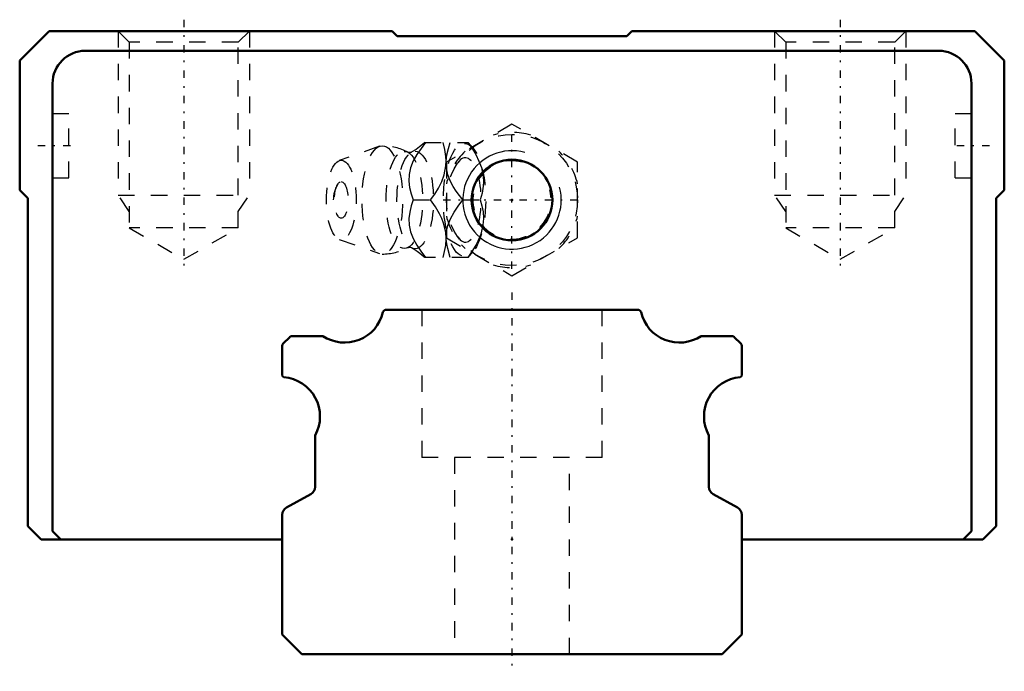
# Model space of a CAD drawing. Header units: millimetres. Extents: x -30 to 30, y -1 to 38.7.
import ezdxf

# ---------------------------------------------------------------- set-up
doc = ezdxf.new("R2010")
doc.units = ezdxf.units.MM
doc.linetypes.add('Center', pattern=[1.5, 0.45, -0.5, 0.05, -0.5])
doc.linetypes.add('Dashed', pattern=[2, 1, -1])
for name, color, linetype, lineweight in [('2d ConnectionPoints', 7, 'Continuous', 50), ('AM_0', 7, 'Continuous', 50), ('AM_5', 3, 'Continuous', 25), ('AM_7', 7, 'Center', 25), ('AM_9', 6, 'Dashed', 25)]:
    doc.layers.add(name, color=color, linetype=linetype, lineweight=lineweight)

# ---------------------------------------------------------------- blocks, each defined once
blk = doc.blocks.new('1_B_M6F_grease_nipple_joint1_SVR_0_in_SVR30LR1SS280LG200BM6F79750001_2')
at = {"layer": 'AM_5', "linetype": 'Dashed'}
blk.add_arc((0, 27.7), 2.386, 75, 15, dxfattribs=at)
at = {"layer": 'AM_7'}
for p, q in [((0, 23.5), (0, 31.9)), ((-4.2, 27.7), (4.2, 27.7))]:
    blk.add_line(p, q, dxfattribs=at)
at = {"layer": 'AM_9'}
for p, q in [((0, 32.319), (-4, 30.009)), ((4, 30.009), (0, 32.319)), ((-5.317, 31.2), (-2.667, 31.2)), ((-2.371, 30.851), (-2.667, 31.2)), ((-8.065, 30.971), (-10.522, 30.103)), ((-4, 30.009), (-4, 25.391)), ((4, 25.391), (4, 30.009)), ((-6.03, 27.7), (-4.96, 27.7)), ((-3.002, 27.7), (-1.932, 27.7)), ((-10.522, 25.297), (-8.065, 24.429)), ((-4, 25.391), (0, 23.081)), ((0, 23.081), (4, 25.391)), ((-2.667, 24.2), (-5.317, 24.2)), ((-2.667, 24.2), (-2.371, 24.549))]:
    blk.add_line(p, q, dxfattribs=at)
for points in [[(-5.273, 31.2), (-5.544, 30.836), (-5.795, 30.463), (-6.013, 30.078), (-6.18, 29.669), (-6.273, 29.254), (-6.286, 28.846), (-6.236, 28.45), (-6.145, 28.071), (-6.03, 27.7)], [(-5.315, 31.202), (-5.447, 31.082), (-5.63, 30.933), (-5.847, 30.779), (-6.096, 30.626), (-6.13, 30.606)], [(-4.96, 27.7), (-4.706, 28.059), (-4.479, 28.429), (-4.283, 28.825), (-4.136, 29.23), (-4.026, 29.791), (-4.013, 30.078), (-4.026, 30.36), (-4.092, 30.786), (-4.203, 31.2)], [(-4.014, 30.069), (-3.965, 30.45), (-3.874, 30.829), (-3.759, 31.2)], [(-2.689, 31.2), (-2.435, 30.841), (-2.208, 30.471), (-2.012, 30.075), (-1.865, 29.67), (-1.755, 29.109), (-1.742, 28.822), (-1.755, 28.54), (-1.821, 28.114), (-1.932, 27.7)], [(-6.128, 30.608), (-6.147, 30.599), (-6.19, 30.588), (-6.254, 30.585), (-6.311, 30.595), (-6.339, 30.606), (-6.341, 30.607)], [(-4.001, 29.636), (-4.002, 29.646), (-4.016, 30.033)], [(-3.002, 27.7), (-3.399, 28.246), (-3.581, 28.53), (-3.742, 28.822), (-3.908, 29.225), (-4.001, 29.636)], [(-6.03, 27.7), (-6.143, 27.336), (-6.234, 26.963), (-6.285, 26.578), (-6.275, 26.169), (-6.188, 25.754), (-6.024, 25.346), (-5.803, 24.95), (-5.548, 24.571), (-5.273, 24.2)], [(-4.203, 24.2), (-4.104, 24.559), (-4.038, 24.929), (-4.013, 25.325), (-4.04, 25.73), (-4.174, 26.291), (-4.284, 26.578), (-4.419, 26.86), (-4.669, 27.286), (-4.96, 27.7)], [(-4.003, 25.752), (-3.917, 26.146), (-3.756, 26.551), (-3.532, 26.95), (-3.277, 27.329), (-3.002, 27.7)], [(-1.932, 27.7), (-1.833, 27.341), (-1.767, 26.971), (-1.742, 26.575), (-1.77, 26.17), (-1.903, 25.609), (-2.013, 25.322), (-2.148, 25.04), (-2.398, 24.614), (-2.689, 24.2)], [(-4.014, 25.334), (-4.006, 25.725), (-4.003, 25.752)], [(-3.759, 24.2), (-3.92, 24.746), (-3.979, 25.03), (-4.013, 25.318)], [(-6.341, 24.793), (-6.316, 24.803), (-6.268, 24.814), (-6.2, 24.813), (-6.151, 24.802), (-6.129, 24.793), (-6.128, 24.792)], [(-6.131, 24.794), (-5.923, 24.67), (-5.706, 24.523), (-5.518, 24.378), (-5.36, 24.24), (-5.312, 24.194)]]:
    blk.add_lwpolyline(points, dxfattribs=at)
blk.add_circle((0, 27.7), 4, dxfattribs=at)
for centre, radius, start, end in [((0, 27.7), 4.12, 73.86243, 106.13757), ((-7.903, 27.7), 3.3, 61.76048, 90), ((0, 27.7), 4.12, 133.86243, 166.13757), ((0, 27.7), 4.12, 13.86243, 46.13757), ((-9.071, 27.7), 1.82, 148.36971, 211.63029), ((0, 27.7), 4.12, 193.86243, 226.13757), ((0, 27.7), 4.12, 313.86243, 346.13757), ((-7.903, 27.7), 3.3, 270, 298.23952), ((0, 27.7), 4.12, 253.86243, 286.13757)]:
    blk.add_arc(centre, radius, start, end, dxfattribs=at)
for centre, major_axis in [((-7.903, 27.7), (0, 3.3)), ((-6.561, 27.7), (0, 2.965)), ((-5.9, 27.7), (0, 2.971)), ((-2.893, 27.7), (0, 3.445)), ((-10.403, 27.7), (0, 2.424)), ((-10.403, 27.7), (0, 1.117))]:
    blk.add_ellipse(centre, major_axis=major_axis, ratio=0.374607, dxfattribs=at)
blk.add_ellipse((-2.841, 27.7), major_axis=(0, -2.572), ratio=0.374607, start_param=5.781061, end_param=9.926902, dxfattribs=at)
blk = doc.blocks.new('2_SVR_30LR1SSB_M6F1_Slide_0_in_SVR30LR1SS280LG200BM6F79750001_2')
at = {"layer": 'AM_0'}
for p, q in [((-28.2, 38), (-30, 36.2)), ((-7.3, 38), (-28.2, 38)), ((-7, 37.7), (-7.3, 38)), ((7.3, 38), (7, 37.7)), ((28.2, 38), (7.3, 38)), ((30, 36.2), (28.2, 38)), ((7, 37.7), (-7, 37.7)), ((26, 36.8), (-26, 36.8)), ((-30, 36.2), (-30, 28.3)), ((30, 28.3), (30, 36.2)), ((-28, 34.8), (-28, 7.5)), ((28, 7.5), (28, 34.8)), ((-30, 28.3), (-29.5, 27.8)), ((29.5, 27.8), (30, 28.3)), ((-29.5, 27.8), (-29.5, 7.8)), ((29.5, 7.8), (29.5, 27.8)), ((-29.5, 7.8), (-28.7, 7)), ((28.7, 7), (29.5, 7.8)), ((-28, 7.5), (-27.5, 7)), ((27.5, 7), (28, 7.5)), ((-28.7, 7), (-14, 7)), ((14, 7), (28.7, 7))]:
    blk.add_line(p, q, dxfattribs=at)
blk.add_circle((0, 27.7), 2.459, dxfattribs=at)
for centre, start, end in [((-26, 34.8), 90, 180), ((26, 34.8), 0, 90)]:
    blk.add_arc(centre, 2, start, end, dxfattribs=at)
at = {"layer": 'AM_5', "linetype": 'Dashed'}
for p, q in [((-24, 38), (-24, 28)), ((-16, 38), (-16, 28)), ((16, 38), (16, 28)), ((24, 38), (24, 28)), ((-23.323, 27), (-24, 28)), ((-24, 28), (-16, 28)), ((-16.677, 27), (-16, 28)), ((16.677, 27), (16, 28)), ((16, 28), (24, 28)), ((23.323, 27), (24, 28))]:
    blk.add_line(p, q, dxfattribs=at)
at = {"layer": 'AM_5'}
blk.add_arc((0, 27.7), 3, 75, 15, dxfattribs=at)
at = {"layer": 'AM_7'}
for p, q in [((-20, 38.696), (-20, 23.385)), ((20, 38.696), (20, 23.385)), ((-26.9, 31), (-29.1, 31)), ((29.1, 31), (26.9, 31))]:
    blk.add_line(p, q, dxfattribs=at)
at = {"layer": 'AM_9'}
for p, q in [((-24, 38), (-23.323, 37.324)), ((-16.677, 37.324), (-16, 38)), ((16, 38), (16.677, 37.324)), ((23.323, 37.324), (24, 38)), ((-23.323, 37.324), (-23.323, 26)), ((-16.677, 37.324), (-23.323, 37.324)), ((-16.677, 26), (-16.677, 37.324)), ((16.677, 37.324), (16.677, 26)), ((23.323, 37.324), (16.677, 37.324)), ((23.323, 26), (23.323, 37.324)), ((-27, 32.95), (-28, 32.95)), ((-27, 29.05), (-27, 32.95)), ((27, 29.05), (27, 32.95)), ((28, 32.95), (27, 32.95)), ((-28, 29.05), (-27, 29.05)), ((27, 29.05), (28, 29.05)), ((-23.323, 26), (-20, 24.081)), ((-16.677, 26), (-23.323, 26)), ((-20, 24.081), (-16.677, 26)), ((16.677, 26), (20, 24.081)), ((23.323, 26), (16.677, 26)), ((20, 24.081), (23.323, 26))]:
    blk.add_line(p, q, dxfattribs=at)
blk = doc.blocks.new('3_SVR_30LR28020_R_Track_0_in_SVR30LR1SS280LG200BM6F79750001_2')
at = {"layer": 'AM_0'}
for p, q in [((7.67, 21), (-7.67, 21)), ((-13.541, 19.341), (-13.941, 18.941)), ((-11.527, 19.4), (-13.4, 19.4)), ((13.4, 19.4), (11.527, 19.4)), ((13.941, 18.941), (13.541, 19.341)), ((-14, 18.8), (-14, 16.992)), ((14, 16.992), (14, 18.8)), ((-12, 13.338), (-12, 10.2)), ((12, 10.2), (12, 13.338)), ((-12.257, 9.763), (-13.743, 8.937)), ((13.743, 8.937), (12.257, 9.763)), ((-14, 8.5), (-14, 1.2)), ((14, 1.2), (14, 8.5)), ((12.8, 0), (14, 1.2)), ((-14, 1.2), (-12.8, 0)), ((-12.8, 0), (12.8, 0))]:
    blk.add_line(p, q, dxfattribs=at)
for centre, radius, start, end in [((-7.67, 20.8), 0.2, 90, 166.65764), ((7.67, 20.8), 0.2, 13.34236, 90), ((-10.2, 21.4), 2.4, 236.44269, 346.65764), ((10.2, 21.4), 2.4, 193.34236, 303.55731), ((-13.4, 19.2), 0.2, 90, 135), ((13.4, 19.2), 0.2, 45, 90), ((-13.8, 18.8), 0.2, 135, 180), ((13.8, 18.8), 0.2, 0, 45), ((-13.9, 16.992), 0.1, 180, 265.41144), ((-14.1, 14.5), 2.4, 331.04498, 85.41143), ((14.1, 14.5), 2.4, 94.58857, 208.95502), ((13.9, 16.992), 0.1, 274.58857, 0), ((-12.5, 10.2), 0.5, 299.06891, 360), ((12.5, 10.2), 0.5, 180, 240.93109), ((-13.5, 8.5), 0.5, 119.06891, 180), ((13.5, 8.5), 0.5, 0, 60.93109)]:
    blk.add_arc(centre, radius, start, end, dxfattribs=at)
at = {"layer": 'AM_7'}
blk.add_line((0, 22.05), (0, -1.05), dxfattribs=at)
at = {"layer": 'AM_9'}
for p, q in [((-5.5, 21), (-5.5, 12)), ((5.5, 12), (5.5, 21)), ((5.5, 12), (-5.5, 12)), ((-3.5, 12), (-3.5, 0)), ((3.5, 0), (3.5, 12))]:
    blk.add_line(p, q, dxfattribs=at)

msp = doc.modelspace()

# ---------------------------------------------------------------- linework, layer by layer
at = {"layer": '2d ConnectionPoints'}
for p in [(0, 27.7), (0, 27.7), (0, 7), (0, 7), (0, 0), (0, 0)]:
    msp.add_point(p, dxfattribs=at)

# ---------------------------------------------------------------- block references
for name in ['2_SVR_30LR1SSB_M6F1_Slide_0_in_SVR30LR1SS280LG200BM6F79750001_2', '1_B_M6F_grease_nipple_joint1_SVR_0_in_SVR30LR1SS280LG200BM6F79750001_2', '3_SVR_30LR28020_R_Track_0_in_SVR30LR1SS280LG200BM6F79750001_2']:
    msp.add_blockref(name, (0, 0))

doc.saveas('drawing.dxf')
